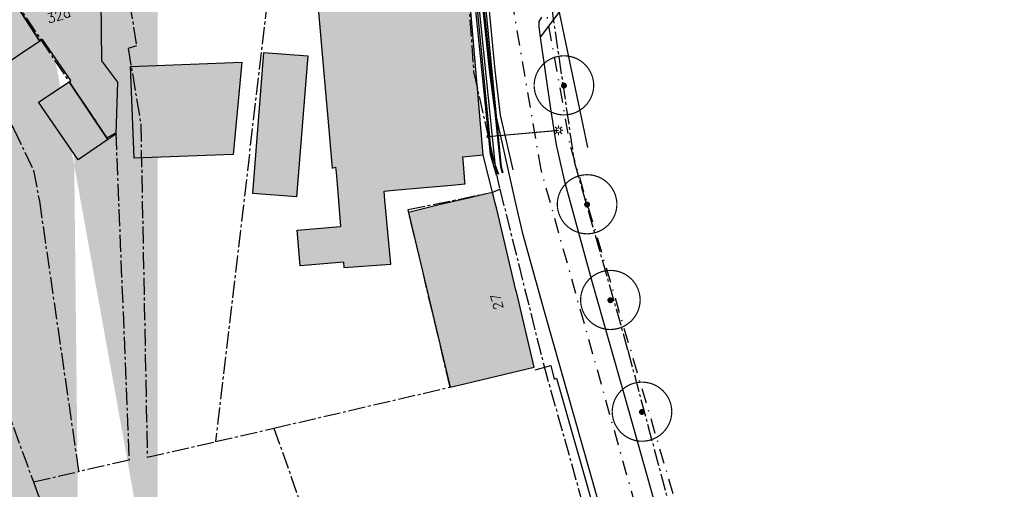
# Model space of a CAD drawing. Header units: metres. Extents: x 202952 to 203755, y 349031 to 349702.
# Tile 78 of 84: x 203543 to 203626, y 349483 to 349523. Entities that reach past the tile are written whole.
import ezdxf
from ezdxf.enums import TextEntityAlignment as Align

# ---------------------------------------------------------------- set-up
doc = ezdxf.new("R2010")
doc.units = ezdxf.units.M
doc.linetypes.add('1-200 CENTER', pattern=[4.28625, 2.8575, -0.47625, 0.47625, -0.47625])
doc.linetypes.add('1-200 DASHDOT', pattern=[2.54, 1.27, -0.635, 0, -0.635])
for name, color, linetype in [('PH-BEST-BEBOUWING', 1, 'Continuous'), ('PH-BEST-BEBOUWING-ARCERING', 254, 'Continuous'), ('PH-BEST-HUISNUMMER', 7, 'Continuous'), ('PH-BEST-KADASTRALE-GRENS', 240, '1-200 CENTER'), ('PH-BEST-KL-DATA_GEBROERDES van donk', 115, '1-200 DATA'), ('PH-BEST-KL-DATA_KPN', 115, '1-200 TELEFONIE-KPN'), ('PH-BEST-KL-DATA_ZIGGO BV', 115, '1-200 ZIGGO'), ('PH-BEST-KL-GAS_LAGEDRUK_ENEXIS', 115, '1-200 GASLEIDING LAGE DRUK'), ('PH-BEST-KL-LAAGSPANNING-ENEXIS', 115, '1-200 LAAGSPANNING'), ('PH-BEST-KL-WATER-WML', 115, '1-200 WML'), ('PH-BEST-RIO-HANDHAVEN-DWA', 44, '1-200 DASHDOT'), ('PH-BEST-RIO-HANDHAVEN-RWA', 44, '1-200 DASHDOT'), ('PH-BEST-WEGDEEL', 254, 'Continuous'), ('PH-INM-BOOM-HANDHAVEN', 96, 'Continuous')]:
    doc.layers.add(name, color=color, linetype=linetype)
doc.styles.add('NLCS-ISO', font='txt')
doc.styles.add('ROMANS', font='romans.shx')
doc.linetypes.add('1-200 DATA', pattern='A,1.5,-0.6,["DATA",ROMANS,S=0.24,R=0,X=-0.5,Y=-0.12],-0.3', length=2.4)
doc.linetypes.add('1-200 GASLEIDING LAGE DRUK', pattern='A,1.5,-0.6,["GAS LD",ROMANS,S=0.24,R=0,X=-0.5,Y=-0.12],-1', length=3.1)
doc.linetypes.add('1-200 LAAGSPANNING', pattern='A,1.5,-0.6,["LS",ROMANS,S=0.24,R=0,X=-0.45,Y=-0.12],-0.05', length=2.15)
doc.linetypes.add('1-200 TELEFONIE-KPN', pattern='A,1.5,-0.6,["KPN",ROMANS,S=0.24,R=0,X=-0.5,Y=-0.12],-0.3', length=2.4)
doc.linetypes.add('1-200 WML', pattern='A,1.5,-0.6,["WML",ROMANS,S=0.24,R=0,X=-0.5,Y=-0.12],-0.3', length=2.4)
doc.linetypes.add('1-200 ZIGGO', pattern='A,1.5,-0.6,["ZIGGO",ROMANS,S=0.24,R=0,X=-0.5,Y=-0.12],-0.65', length=2.75)

# ---------------------------------------------------------------- blocks, each defined once
blk = doc.blocks.new('SKL-WTB_HULP_MOF-SO')
at = {"linetype": 'ByBlock', "lineweight": 18}
h = blk.add_hatch(color=0, dxfattribs=at)
h.dxf.hatch_style = 1
h.paths.add_polyline_path([(-0.5625, 0, 1), (0.5625, 0, 1)])
at = {"color": 0, "linetype": 'ByBlock', "lineweight": 18}
blk.add_circle((0, 0), 0.5625, dxfattribs=at)
at = {"color": 0, "linetype": 'ByBlock', "lineweight": 18, "style": 'NLCS-ISO', "flags": 1}
for tag, p in [('TYPE', (1.5, 0)), ('OMSCHRIJVING', (1.5, -3)), ('LABEL', (1.5, -1.5))]:
    blk.add_attdef(tag, p, '', height=1, dxfattribs=at)
blk = doc.blocks.new('SKL-ET_OV_LICHTMAST-SO')
at = {"color": 0, "linetype": 'ByBlock', "lineweight": 18}
for points in [[(-1.25, 0), (-2, 0)], [(-1.41, 1.41), (-0.88, 0.88)], [(0, 2), (0, 1.25)], [(0.88, 0.88), (1.41, 1.41)], [(2, 0), (1.25, 0)], [(-1.41, -1.41), (-0.88, -0.88)], [(0, -1.25), (0, -2)], [(0.88, -0.88), (1.41, -1.41)]]:
    blk.add_lwpolyline(points, dxfattribs=at)
blk.add_circle((0, 0), 1, dxfattribs=at)
blk = doc.blocks.new('*U45')
at = {"const_width": 0.1}
blk.add_lwpolyline([(-2.5, 0.004, 0.990403), (2.5, 0.03, 0.990403), (-2.5, 0.018)], format="xyb", dxfattribs=at)
at = {"linetype": 'Continuous', "const_width": 0.25}
blk.add_lwpolyline([(-0.125, 0, 1), (0.125, 0, 1)], format="xyb", close=True, dxfattribs=at)

msp = doc.modelspace()

# ---------------------------------------------------------------- hatches: boundary and pattern name
at = {"layer": 'PH-BEST-BEBOUWING-ARCERING'}
h = msp.add_hatch(color=256, dxfattribs=at)
h.paths.add_polyline_path([(203540.009, 349517.924), (203539.679, 349517.703), (203534.573, 349525.552), (203535.756, 349526.365), (203539.507, 349528.944), (203544.65, 349521.035), (203542.774, 349519.778)], flags=16)
h.paths.add_polyline_path([(203550.377, 349512.783), (203547.881, 349511.08), (203544.555, 349515.914), (203547.115, 349517.643)], flags=16)
edge = h.paths.add_edge_path()
edge.add_line((203553.259, 349471.405), (203554.562, 349471.68))
edge.add_line((203539.25, 349556.71), (203537.782, 349559.053))
edge.add_line((203537.782, 349559.053), (203535.105, 349557.187))
edge.add_line((203535.105, 349557.187), (203533.194, 349559.932))
edge.add_line((203548.952, 349380.322), (203553.998, 349380.879))
edge.add_line((203553.998, 349380.879), (203553.895, 349381.816))
edge.add_line((203553.895, 349381.816), (203554.562, 349381.89))
edge.add_line((203548.08, 349281.827), (203554.562, 349281.972))
edge.add_line((203525.032, 349559.932), (203526.638, 349557.904))
edge.add_line((203526.638, 349557.904), (203522.972, 349554.955))
edge.add_line((203522.972, 349554.955), (203519.031, 349559.932))
edge.add_line((203554.562, 349271.214), (203548.32, 349271.075))
edge.add_line((203548.32, 349271.075), (203548.08, 349281.827))
edge.add_line((203554.562, 349368.005), (203554.29, 349367.975))
edge.add_line((203554.29, 349367.975), (203554.071, 349369.968))
edge.add_line((203554.071, 349369.968), (203550.142, 349369.534))
edge.add_line((203550.142, 349369.534), (203548.952, 349380.322))
edge.add_line((203547.017, 349559.932), (203549.44, 349556.33))
edge.add_line((203549.44, 349556.33), (203545.045, 349553.374))
edge.add_line((203545.045, 349553.374), (203542.6, 349551.73))
edge.add_line((203542.6, 349551.73), (203540.942, 349554.194))
edge.add_line((203540.942, 349554.194), (203539.25, 349556.71))
edge.add_line((203554.562, 349529.822), (203553.638, 349531.437))
edge.add_line((203553.638, 349531.437), (203550.96, 349536.12))
edge.add_line((203550.96, 349536.12), (203554.562, 349538.177))
edge.add_line((203554.562, 349511.313), (203552.567, 349511.238))
edge.add_line((203552.567, 349511.238), (203552.281, 349518.928))
edge.add_line((203552.281, 349518.928), (203554.562, 349519.013))
edge.add_line((203554.562, 349466.764), (203554.252, 349466.699))
edge.add_line((203554.252, 349466.699), (203553.259, 349471.405))
h = msp.add_hatch(color=256, dxfattribs=at)
h.dxf.hatch_style = 1
h.paths.add_polyline_path([(203576.579, 349538.753), (203575.54, 349540.9), (203574.96, 349540.62), (203574.107, 349542.383), (203572.119, 349546.491), (203571.81, 349547.13), (203571.131, 349546.801), (203568.429, 349545.493), (203560.99, 349541.89), (203561.6, 349540.633), (203563.614, 349536.483), (203564.312, 349535.223), (203564.781, 349535.446), (203566.523, 349531.788), (203566.002, 349531.511), (203568.073, 349527.075), (203568.423, 349526.325), (203567.83, 349526.094), (203568.554, 349517.714), (203568.907, 349513.631), (203569.049, 349511.991), (203569.187, 349510.396), (203569.482, 349510.469), (203569.519, 349510.022), (203569.687, 349508.006), (203569.896, 349505.501), (203566.256, 349505.197), (203566.508, 349502.184), (203570.148, 349502.488), (203570.184, 349502.055), (203574.127, 349502.33), (203573.621, 349507.696), (203573.55, 349508.445), (203574.37, 349508.55), (203576.296, 349508.718), (203579.231, 349508.973), (203580.35, 349509.07), (203580.335, 349509.242), (203580.201, 349510.765), (203580.15, 349511.35), (203581.85, 349511.5), (203580.843, 349523.216), (203580.763, 349524.145), (203580.216, 349530.516), (203580.14, 349531.4)])
h = msp.add_hatch(color=256, dxfattribs=at)
h.paths.add_polyline_path([(203540.009, 349517.924), (203539.679, 349517.703), (203534.573, 349525.552), (203535.756, 349526.365), (203539.507, 349528.944), (203544.65, 349521.035), (203542.774, 349519.778)])
h.paths.add_polyline_path([(203550.377, 349512.783), (203547.881, 349511.08), (203544.555, 349515.914), (203547.115, 349517.643)])
h.paths.add_polyline_path([(203539.507, 349528.944), (203544.256, 349532.21), (203544.43, 349532.33), (203544.691, 349531.951), (203547.83, 349527.39), (203549.791, 349524.483), (203549.825, 349519.409), (203551.169, 349517.612), (203551.036, 349513.233), (203550.377, 349512.783), (203547.115, 349517.643), (203547.272, 349517.749), (203544.878, 349521.188), (203544.65, 349521.035)])
h = msp.add_hatch(color=256, dxfattribs=at)
h.paths.add_polyline_path([(203540.009, 349517.924), (203539.679, 349517.703), (203534.573, 349525.552), (203535.756, 349526.365), (203539.507, 349528.944), (203544.65, 349521.035), (203542.774, 349519.778)])
h.paths.add_polyline_path([(203529.64, 349522.16), (203531.175, 349523.216), (203534.573, 349525.552), (203539.679, 349517.703), (203540.009, 349517.924), (203542.3, 349514.501), (203539.79, 349512.714), (203538.723, 349511.908), (203542.06, 349507.285), (203540.53, 349506.035), (203538.698, 349504.836), (203535.466, 349509.276), (203537.309, 349510.589), (203534.66, 349514.335), (203534.948, 349514.531), (203533.184, 349517.017), (203533.04, 349517.22)])
h = msp.add_hatch(color=256, dxfattribs=at)
h.dxf.hatch_style = 1
h.paths.add_polyline_path([(203567.138, 349519.808), (203563.471, 349520.102), (203562.523, 349508.265), (203566.189, 349507.971)], flags=17)
h = msp.add_hatch(color=256, dxfattribs=at)
h.dxf.hatch_style = 1
h.paths.add_polyline_path([(203561.609, 349519.276), (203560.891, 349511.549), (203552.567, 349511.238), (203552.281, 349518.928)])
h = msp.add_hatch(color=256, dxfattribs=at)
h.dxf.hatch_style = 1
h.paths.add_polyline_path([(203584.649, 349500), (203584.612, 349500.154), (203582.996, 349506.958), (203582.879, 349507.45), (203582.766, 349507.925), (203582.651, 349508.359), (203581.886, 349508.186), (203580.622, 349507.885), (203578.285, 349507.329), (203576.82, 349506.98), (203575.605, 349506.663), (203579.093, 349492.015), (203580.31, 349492.29), (203581.685, 349492.617), (203586.15, 349493.68)])

# ---------------------------------------------------------------- linework, layer by layer
at = {"layer": 'PH-BEST-BEBOUWING'}
for points in [[(203563.614, 349536.483), (203564.312, 349535.223), (203564.781, 349535.446), (203566.485, 349531.868), (203566.523, 349531.788), (203566.002, 349531.511), (203568.073, 349527.075), (203568.423, 349526.325), (203567.83, 349526.094), (203568.554, 349517.714), (203568.907, 349513.631), (203569.049, 349511.991), (203569.187, 349510.396), (203569.482, 349510.469), (203569.519, 349510.022), (203569.687, 349508.006), (203569.896, 349505.501)], [(203581.85, 349511.5), (203580.843, 349523.216), (203580.763, 349524.145), (203580.216, 349530.516), (203580.14, 349531.4)], [(203563.471, 349520.102), (203567.138, 349519.808), (203566.189, 349507.971), (203562.523, 349508.265), (203563.471, 349520.102)], [(203561.609, 349519.276), (203560.891, 349511.549), (203552.567, 349511.238), (203552.281, 349518.928), (203561.609, 349519.276)], [(203574.37, 349508.55), (203576.296, 349508.718), (203579.231, 349508.973), (203580.35, 349509.07), (203580.335, 349509.242), (203580.201, 349510.765), (203580.15, 349511.35), (203581.85, 349511.5)], [(203570.148, 349502.488), (203570.184, 349502.055), (203574.127, 349502.33), (203573.621, 349507.696), (203573.55, 349508.445), (203574.37, 349508.55)], [(203582.651, 349508.359), (203581.886, 349508.186), (203580.622, 349507.885), (203578.285, 349507.329), (203576.82, 349506.98)], [(203584.649, 349500), (203584.612, 349500.154), (203582.996, 349506.958), (203582.879, 349507.45), (203582.766, 349507.925), (203582.651, 349508.359)], [(203576.82, 349506.98), (203575.605, 349506.663), (203579.093, 349492.015), (203580.31, 349492.29)], [(203570.148, 349502.488), (203566.508, 349502.184), (203566.256, 349505.197), (203569.896, 349505.501)], [(203580.31, 349492.29), (203581.685, 349492.617), (203586.15, 349493.68), (203584.649, 349500)]]:
    msp.add_lwpolyline(points, dxfattribs=at)
for points in [[(203539.507, 349528.944), (203544.256, 349532.21), (203544.43, 349532.33), (203544.691, 349531.951), (203547.83, 349527.39), (203549.791, 349524.483), (203549.825, 349519.409), (203551.169, 349517.612), (203551.036, 349513.233), (203550.377, 349512.783), (203547.115, 349517.643), (203547.272, 349517.749), (203544.878, 349521.188), (203544.65, 349521.035), (203539.507, 349528.944)], [(203540.009, 349517.924), (203539.679, 349517.703), (203534.573, 349525.552), (203535.756, 349526.365), (203539.507, 349528.944), (203544.65, 349521.035), (203542.774, 349519.778), (203540.009, 349517.924)], [(203550.377, 349512.783), (203547.881, 349511.08), (203544.555, 349515.914), (203547.115, 349517.643), (203550.377, 349512.783)]]:
    msp.add_lwpolyline(points, close=True, dxfattribs=at)
at = {"layer": 'PH-BEST-KADASTRALE-GRENS', "ltscale": 0.5}
for p, q in [((203559.407, 349487.444), (203564.308, 349488.574)), ((203564.308, 349488.574), (203568.847, 349475.73)), ((203544.122, 349484.06), (203547.915, 349484.923)), ((203544.122, 349484.06), (203548.808, 349471.302))]:
    msp.add_line(p, q, dxfattribs=at)
for points in [[(203582.151, 349552.021), (203586.028, 349534.564), (203589.502, 349510.946), (203593.997, 349495.104), (203598.28, 349479.097), (203621.126, 349418.6), (203625.378, 349403.366), (203625.594, 349369.977)], [(203573.853, 349548.071), (203579.353, 349535.868), (203579.776, 349533.441), (203580.14, 349531.4), (203581.064, 349518.481), (203583.265, 349508.62)], [(203558.874, 349540.65), (203562.838, 349530.765), (203563.99, 349526.476), (203559.407, 349487.444)], [(203549.415, 349536.061), (203552.191, 349524.339), (203552.779, 349520.664), (203552.076, 349520.439), (203553.134, 349514.055), (203553.681, 349486.128), (203554.562, 349486.33)], [(203549.415, 349536.061), (203552.191, 349524.339), (203552.779, 349520.664), (203552.076, 349520.439), (203553.134, 349514.055), (203553.681, 349486.128), (203559.407, 349487.444)], [(203538.728, 349530.135), (203550.276, 349512.934), (203551.029, 349513.36), (203552.154, 349485.89), (203547.915, 349484.923)], [(203533.981, 349526.505), (203539.938, 349517.689), (203542.492, 349513.667), (203544.128, 349510.188), (203544.623, 349507.612), (203547.915, 349484.923)], [(203527.688, 349521.033), (203534.315, 349510.778), (203544.122, 349484.06)], [(203564.308, 349488.574), (203579.093, 349492.015), (203575.562, 349506.909), (203582.66, 349508.37), (203583.265, 349508.62)], [(203583.265, 349508.62), (203586.943, 349493.856), (203590.73, 349480.397)]]:
    msp.add_lwpolyline(points, dxfattribs=at)
at = {"layer": 'PH-BEST-KL-DATA_GEBROERDES van donk'}
msp.add_lwpolyline([(203575.288, 349549.839), (203576.934, 349547.216), (203578.073, 349545.963), (203580.416, 349536.482), (203581.405, 349531.108), (203582.211, 349525.357), (203582.839, 349518.622), (203583.297, 349514.834), (203584.36, 349510.255)], dxfattribs=at)
at = {"layer": 'PH-BEST-KL-DATA_KPN'}
msp.add_lwpolyline([(203574.758, 349547.075), (203580.59, 349531.617), (203582.547, 349511.559), (203583.151, 349509.897)], dxfattribs=at)
at = {"layer": 'PH-BEST-KL-DATA_ZIGGO BV'}
msp.add_lwpolyline([(203583.091, 349509.879), (203582.904, 349510.534), (203580.861, 349530.598)], dxfattribs=at)
at = {"layer": 'PH-BEST-KL-GAS_LAGEDRUK_ENEXIS'}
msp.add_lwpolyline([(203571.705, 349549.183), (203572.53, 349547.478), (203575.746, 349540.874), (203581.369, 349529.279), (203583.312, 349510.535), (203583.461, 349509.988)], dxfattribs=at)
at = {"layer": 'PH-BEST-KL-LAAGSPANNING-ENEXIS'}
for points in [[(203577.914, 349537.144), (203579.937, 349532.966), (203580.018, 349532.791), (203580.28, 349532.07), (203580.473, 349531.071), (203582.447, 349511.552), (203582.953, 349509.838)], [(203582.296, 349513.045), (203588.187, 349513.565)], [(203582.905, 349513.099), (203587.997, 349513.548)]]:
    msp.add_lwpolyline(points, dxfattribs=at)
at = {"layer": 'PH-BEST-KL-WATER-WML'}
for points in [[(203590.656, 349512.12), (203590.616, 349512.273), (203582.25, 349552.186), (203581.399, 349557.227)], [(203583.532, 349510.009), (203583.398, 349510.464), (203581.322, 349531.722), (203578.665, 349540.413), (203571.903, 349550.873)]]:
    msp.add_lwpolyline(points, dxfattribs=at)
at = {"layer": 'PH-BEST-RIO-HANDHAVEN-DWA'}
for p, q in [((203586.72, 349510.272), (203579.552, 349552)), ((203601.072, 349459.2), (203586.72, 349510.272))]:
    msp.add_line(p, q, dxfattribs=at)
at = {"layer": 'PH-BEST-RIO-HANDHAVEN-RWA'}
for p, q in [((203582.688, 349548.32), (203589.184, 349512.16)), ((203589.184, 349512.16), (203605.024, 349458.592))]:
    msp.add_line(p, q, dxfattribs=at)
at = {"layer": 'PH-BEST-WEGDEEL'}
for points in [[(203588.419, 349530.47), (203589.055, 349524.599), (203586.657, 349521.38)], [(203581.401, 349527.741), (203582.38, 349518.635), (203582.792, 349515.455), (203584.506, 349507.688), (203585.139, 349505.027), (203587.009, 349498.285), (203591.398, 349482.821)], [(203586.747, 349523.046), (203586.543, 349522.702), (203586.528, 349522.262)], [(203586.528, 349522.262), (203586.657, 349521.38)], [(203586.657, 349521.38), (203587.525, 349515.363)], [(203587.525, 349515.363), (203587.999, 349512.351), (203588.673, 349509.377)], [(203582.651, 349508.359), (203581.85, 349511.5)], [(203588.673, 349509.377), (203591.015, 349500.798), (203593.74, 349491.178)], [(203586.234, 349493.461), (203587.549, 349493.824), (203587.811, 349492.69), (203588.004, 349492.76), (203591.553, 349480.396), (203590.022, 349479.956), (203591.423, 349473.368), (203590.806, 349473.155), (203591.22, 349471.4)], [(203593.74, 349491.178), (203596.697, 349480.743)]]:
    msp.add_lwpolyline(points, dxfattribs=at)

# ---------------------------------------------------------------- block references
at = {"layer": 'PH-BEST-KL-LAAGSPANNING-ENEXIS', "xscale": 0.2, "yscale": 0.2, "zscale": 0.2}
for name, p in [('SKL-ET_OV_LICHTMAST-SO', (203588.187, 349513.565)), ('SKL-WTB_HULP_MOF-SO', (203582.296, 349513.045))]:
    msp.add_blockref(name, p, dxfattribs=at)
at = {"layer": 'PH-INM-BOOM-HANDHAVEN'}
for p in [(203588.64, 349517.317), (203590.583, 349507.339), (203592.538, 349499.309), (203595.191, 349489.934)]:
    msp.add_blockref('*U45', p, dxfattribs=at)

# ---------------------------------------------------------------- texts
at = {"layer": 'PH-BEST-HUISNUMMER', "style": 'ROMANS'}
msp.add_text('32a', height=0.8, rotation=17.9, dxfattribs=at).set_placement((203546.244, 349523.206), align=Align.MIDDLE_CENTER)
msp.add_text('27', height=0.8, rotation=104.26979, dxfattribs=at).set_placement((203583.578, 349498.621))

doc.saveas('drawing.dxf')
